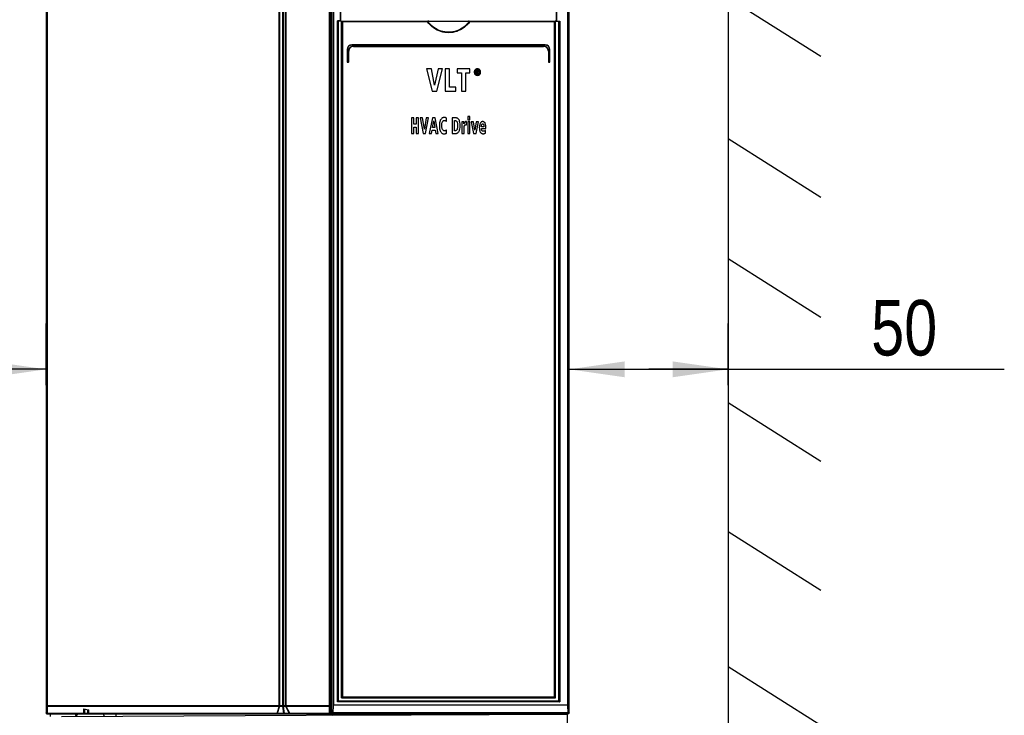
# Model space of a CAD drawing. Extents: x 0 to 420, y 0 to 297.
# Tile 5 of 47: x 52 to 114, y 134 to 178. Entities that reach past the tile are written whole.
import ezdxf

# ---------------------------------------------------------------- set-up
doc = ezdxf.new("R2010")
doc.units = 0
doc.header["$LTSCALE"] = 23.1
doc.layers.get('0').update_dxf_attribs({"linetype": 'CONTINUOUS'})
doc.layers.add('DATUM_AXIS', color=7, linetype='CONTINUOUS')
doc.layers.add('ROUNDS', color=7, linetype='CONTINUOUS')
doc.styles.get("Standard").update_dxf_attribs({"font": 'txt', "width": 0.8})
doc.dimstyles.get("Standard").update_dxf_attribs({"dimtxt": 2.5, "dimasz": 2.5, "dimexe": 1.25, "dimexo": 0.625, "dimtad": 1, "dimcen": 2.5, "dimazin": 3, "dimtfac": 1, "dimtmove": 0, "dimatfit": 3})

# ---------------------------------------------------------------- blocks, each defined once
blk = doc.blocks.new('_FILLED')
at = {"color": 0, "linetype": 'BYBLOCK'}
blk.add_solid([(0, 0), (-1, 0.143), (-1, -0.143)], dxfattribs=at)
blk = doc.blocks.new('*D2')
at = {"color": 2, "linetype": 'CONTINUOUS'}
for p, q in [((43.496, 154.794), (43.496, 158.684)), ((53.508, 154.794), (53.508, 158.684)), ((48.502, 155.794), (29.827, 155.794)), ((43.496, 155.794), (48.502, 155.794)), ((53.508, 155.794), (48.502, 155.794))]:
    blk.add_line(p, q, dxfattribs=at)
at = {"color": 2, "linetype": 'CONTINUOUS', "xscale": 3.5, "yscale": 3.5, "zscale": 3.5, "rotation": 180}
blk.add_blockref('_FILLED', (43.496, 155.794), dxfattribs=at)
at = {"color": 2, "linetype": 'CONTINUOUS', "xscale": 3.5, "yscale": 3.5, "zscale": 3.5}
blk.add_blockref('_FILLED', (53.508, 155.794), dxfattribs=at)
at = {"color": 5, "linetype": 'CONTINUOUS', "width": 0.8}
blk.add_text('50', height=3.5, dxfattribs=at).set_placement((29.827, 156.669))
blk = doc.blocks.new('*D3')
at = {"color": 2, "linetype": 'CONTINUOUS'}
for p, q in [((86.526, 154.794), (86.526, 158.684)), ((96.548, 154.794), (96.548, 158.684)), ((86.526, 155.794), (91.537, 155.794)), ((96.548, 155.794), (91.537, 155.794)), ((91.537, 155.794), (113.978, 155.794))]:
    blk.add_line(p, q, dxfattribs=at)
at = {"color": 2, "linetype": 'CONTINUOUS', "xscale": 3.5, "yscale": 3.5, "zscale": 3.5, "rotation": 180}
blk.add_blockref('_FILLED', (86.526, 155.794), dxfattribs=at)
at = {"color": 2, "linetype": 'CONTINUOUS', "xscale": 3.5, "yscale": 3.5, "zscale": 3.5}
blk.add_blockref('_FILLED', (96.548, 155.794), dxfattribs=at)
at = {"color": 5, "linetype": 'CONTINUOUS', "width": 0.8}
blk.add_text('50', height=3.5, dxfattribs=at).set_placement((105.578, 156.669))

msp = doc.modelspace()

# ---------------------------------------------------------------- linework, layer by layer
at = {"color": 7, "linetype": 'CONTINUOUS'}
for p, q in [((96.56, 205.856), (96.548, 120.082)), ((96.556, 179.255), (102.4, 175.553)), ((72.108, 177.767), (72.162, 177.767)), ((85.708, 177.767), (85.654, 177.767)), ((77.522, 174.747), (77.876, 173.347)), ((77.822, 174.747), (77.522, 174.747)), ((78.031, 173.725), (77.822, 174.747)), ((78.249, 174.747), (78.031, 173.725)), ((78.176, 173.347), (78.535, 174.747)), ((78.535, 174.747), (78.249, 174.747)), ((78.696, 174.747), (78.696, 173.347)), ((78.974, 174.747), (78.696, 174.747)), ((78.974, 173.598), (78.974, 174.747)), ((79.459, 174.747), (79.459, 174.494)), ((80.255, 174.747), (79.459, 174.747)), ((80.255, 174.494), (80.255, 174.747)), ((80.653, 174.659), (80.653, 174.437)), ((80.73, 174.659), (80.653, 174.659)), ((80.697, 174.568), (80.697, 174.621)), ((80.697, 174.621), (80.726, 174.621)), ((79.459, 174.494), (79.718, 174.494)), ((79.718, 174.494), (79.718, 173.347)), ((79.995, 173.347), (79.995, 174.494)), ((79.995, 174.494), (80.255, 174.494)), ((80.653, 174.437), (80.697, 174.437)), ((80.73, 174.568), (80.697, 174.568)), ((80.697, 174.437), (80.697, 174.531)), ((80.697, 174.531), (80.716, 174.531)), ((80.716, 174.531), (80.764, 174.437)), ((80.815, 174.437), (80.761, 174.533)), ((80.764, 174.437), (80.815, 174.437)), ((79.369, 173.598), (78.974, 173.598)), ((79.369, 173.347), (79.369, 173.598)), ((77.876, 173.347), (78.176, 173.347)), ((78.696, 173.347), (79.369, 173.347)), ((79.718, 173.347), (79.995, 173.347)), ((76.568, 171.667), (76.568, 170.667)), ((76.716, 171.667), (76.568, 171.667)), ((76.716, 171.268), (76.716, 171.667)), ((76.872, 171.667), (76.872, 171.268)), ((77.021, 171.667), (76.872, 171.667)), ((77.021, 170.667), (77.021, 171.667)), ((77.268, 171.667), (77.108, 171.667)), ((77.108, 171.667), (77.297, 170.667)), ((77.38, 170.937), (77.268, 171.667)), ((77.496, 171.667), (77.38, 170.937)), ((77.457, 170.667), (77.649, 171.667)), ((77.649, 171.667), (77.496, 171.667)), ((77.892, 171.667), (77.68, 170.667)), ((78.056, 171.667), (77.892, 171.667)), ((78.26, 170.667), (78.056, 171.667)), ((78.772, 171.44), (78.78, 171.635)), ((79.129, 171.667), (79.129, 170.667)), ((79.354, 171.667), (79.129, 171.667)), ((79.277, 170.841), (79.277, 171.492)), ((79.277, 171.492), (79.316, 171.492)), ((80.117, 171.741), (80.117, 171.541)), ((80.26, 171.741), (80.117, 171.741)), ((80.117, 171.541), (80.26, 171.541)), ((80.26, 171.541), (80.26, 171.741)), ((76.872, 171.268), (76.716, 171.268)), ((76.716, 170.667), (76.716, 171.082)), ((76.716, 171.082), (76.872, 171.082)), ((76.872, 171.082), (76.872, 170.667)), ((77.824, 170.667), (77.868, 170.89)), ((77.868, 170.89), (78.068, 170.89)), ((77.895, 171.058), (77.973, 171.475)), ((78.038, 171.058), (77.895, 171.058)), ((77.973, 171.475), (78.038, 171.058)), ((78.068, 170.89), (78.107, 170.667)), ((78.781, 170.685), (78.776, 170.894)), ((79.873, 171.413), (79.742, 171.413)), ((79.746, 171.257), (79.746, 170.667)), ((79.877, 171.278), (79.873, 171.413)), ((79.889, 170.667), (79.889, 171)), ((80.032, 171.424), (80.011, 171.424)), ((80.032, 171.215), (80.032, 171.424)), ((80.117, 171.413), (80.117, 170.667)), ((80.26, 171.413), (80.117, 171.413)), ((80.26, 170.667), (80.26, 171.413)), ((80.476, 171.413), (80.327, 171.413)), ((80.327, 171.413), (80.474, 170.667)), ((80.564, 170.88), (80.476, 171.413)), ((80.652, 171.413), (80.564, 170.88)), ((80.644, 170.667), (80.792, 171.413)), ((80.792, 171.413), (80.652, 171.413)), ((81.135, 171.102), (80.986, 171.102)), ((80.986, 170.98), (81.266, 170.98)), ((81.241, 170.697), (81.237, 170.868)), ((81.266, 170.98), (81.266, 171.034)), ((76.568, 170.667), (76.716, 170.667)), ((76.872, 170.667), (77.021, 170.667)), ((77.297, 170.667), (77.457, 170.667)), ((77.68, 170.667), (77.824, 170.667)), ((78.107, 170.667), (78.26, 170.667)), ((79.129, 170.667), (79.335, 170.667)), ((79.324, 170.841), (79.277, 170.841)), ((79.746, 170.667), (79.889, 170.667)), ((80.117, 170.667), (80.26, 170.667)), ((80.474, 170.667), (80.644, 170.667)), ((96.555, 170.36), (102.398, 166.658)), ((96.554, 162.78), (102.397, 159.077)), ((96.552, 153.707), (102.396, 150.004)), ((96.551, 145.569), (102.395, 141.867)), ((96.55, 137.053), (102.394, 133.351)), ((53.782, 133.884), (53.782, 134.067)), ((85.374, 134.03), (54.482, 133.87)), ((86.411, 134.028), (71.597, 133.952)), ((78.508, 134.067), (78.508, 133.995)), ((86.411, 134.053), (85.511, 134.048)), ((85.511, 134.035), (85.511, 134.048)), ((86.208, 134.067), (86.208, 134.107)), ((86.508, 134.067), (86.208, 134.067)), ((86.233, 134.052), (86.233, 134.067)), ((86.506, 115.653), (86.411, 134.053)), ((86.508, 134.067), (86.508, 134.107))]:
    msp.add_line(p, q, dxfattribs=at)
for points in [[(80.588, 174.694), (80.57, 174.673), (80.556, 174.651), (80.545, 174.628), (80.537, 174.604), (80.531, 174.577), (80.529, 174.547)], [(80.587, 174.547), (80.589, 174.576), (80.595, 174.602), (80.603, 174.623), (80.614, 174.643), (80.628, 174.66)], [(80.73, 174.753), (80.701, 174.751), (80.676, 174.746), (80.652, 174.738), (80.63, 174.727), (80.609, 174.712), (80.588, 174.694)], [(80.628, 174.66), (80.643, 174.674), (80.658, 174.685), (80.674, 174.693), (80.69, 174.699), (80.709, 174.702), (80.73, 174.704)], [(80.726, 174.621), (80.736, 174.621), (80.745, 174.62), (80.754, 174.617)], [(80.872, 174.693), (80.852, 174.712), (80.831, 174.726), (80.809, 174.737), (80.785, 174.746), (80.759, 174.751), (80.73, 174.753)], [(80.73, 174.704), (80.751, 174.702), (80.769, 174.699), (80.786, 174.693), (80.802, 174.684), (80.817, 174.674), (80.832, 174.66)], [(80.791, 174.644), (80.781, 174.65), (80.768, 174.654), (80.752, 174.658), (80.73, 174.659)], [(80.754, 174.617), (80.759, 174.615), (80.762, 174.612), (80.765, 174.609), (80.767, 174.604), (80.768, 174.597)], [(80.768, 174.597), (80.767, 174.589), (80.766, 174.583), (80.764, 174.579), (80.761, 174.576), (80.758, 174.574)], [(80.812, 174.592), (80.81, 174.609), (80.807, 174.622), (80.803, 174.631), (80.797, 174.639), (80.791, 174.644)], [(80.797, 174.549), (80.802, 174.556), (80.807, 174.564), (80.81, 174.576), (80.812, 174.592)], [(80.832, 174.66), (80.846, 174.642), (80.857, 174.623), (80.865, 174.601), (80.87, 174.576), (80.872, 174.546)], [(80.93, 174.547), (80.928, 174.577), (80.923, 174.604), (80.915, 174.628), (80.904, 174.651), (80.89, 174.673), (80.872, 174.693)], [(80.529, 174.547), (80.531, 174.517), (80.537, 174.49), (80.545, 174.466), (80.556, 174.443), (80.57, 174.421), (80.588, 174.4)], [(80.628, 174.433), (80.614, 174.45), (80.603, 174.47), (80.595, 174.491), (80.589, 174.517), (80.587, 174.547)], [(80.588, 174.4), (80.609, 174.382), (80.63, 174.367), (80.652, 174.356), (80.676, 174.348), (80.701, 174.342), (80.73, 174.341)], [(80.73, 174.389), (80.709, 174.39), (80.691, 174.394), (80.674, 174.4), (80.658, 174.408), (80.643, 174.419), (80.628, 174.433)], [(80.758, 174.574), (80.751, 174.571), (80.743, 174.569), (80.73, 174.568)], [(80.832, 174.433), (80.817, 174.419), (80.802, 174.408), (80.786, 174.4), (80.769, 174.394), (80.75, 174.39), (80.73, 174.389)], [(80.73, 174.341), (80.759, 174.342), (80.785, 174.348), (80.809, 174.356), (80.831, 174.367), (80.852, 174.382), (80.873, 174.401)], [(80.761, 174.533), (80.772, 174.535), (80.781, 174.539), (80.79, 174.543), (80.797, 174.549)], [(80.872, 174.546), (80.87, 174.517), (80.865, 174.491), (80.857, 174.47), (80.846, 174.45), (80.832, 174.433)], [(80.873, 174.401), (80.89, 174.421), (80.904, 174.443), (80.915, 174.466), (80.923, 174.49), (80.928, 174.517), (80.93, 174.547)], [(78.422, 171.565), (78.405, 171.538), (78.387, 171.504), (78.37, 171.461), (78.354, 171.408)], [(78.612, 171.684), (78.587, 171.683), (78.562, 171.677), (78.537, 171.668), (78.511, 171.654), (78.484, 171.633), (78.454, 171.605), (78.422, 171.565)], [(78.523, 171.41), (78.54, 171.438), (78.556, 171.458), (78.572, 171.472), (78.588, 171.483), (78.605, 171.49), (78.623, 171.495), (78.643, 171.496)], [(78.676, 171.68), (78.657, 171.682), (78.636, 171.684), (78.612, 171.684)], [(78.643, 171.496), (78.671, 171.495), (78.693, 171.491), (78.711, 171.485), (78.725, 171.477)], [(78.723, 171.666), (78.708, 171.672), (78.692, 171.677), (78.676, 171.68)], [(78.78, 171.635), (78.767, 171.644), (78.749, 171.654), (78.723, 171.666)], [(79.316, 171.492), (79.339, 171.49), (79.36, 171.485), (79.378, 171.477), (79.396, 171.465), (79.412, 171.45), (79.428, 171.43), (79.443, 171.403), (79.457, 171.366), (79.47, 171.316), (79.479, 171.248), (79.483, 171.157)], [(79.55, 171.555), (79.521, 171.59), (79.493, 171.616), (79.466, 171.635), (79.439, 171.649), (79.412, 171.659), (79.384, 171.665), (79.354, 171.667)], [(79.637, 171.158), (79.633, 171.276), (79.621, 171.366), (79.606, 171.434), (79.589, 171.485), (79.57, 171.524), (79.55, 171.555)], [(78.354, 171.408), (78.34, 171.344), (78.33, 171.266), (78.327, 171.171)], [(78.327, 171.171), (78.332, 171.061), (78.344, 170.973), (78.362, 170.901), (78.384, 170.841), (78.409, 170.791)], [(78.479, 171.168), (78.483, 171.255), (78.493, 171.321), (78.507, 171.371), (78.523, 171.41)], [(78.527, 170.931), (78.513, 170.962), (78.5, 170.999), (78.49, 171.044), (78.482, 171.099), (78.479, 171.168)], [(78.645, 170.841), (78.628, 170.843), (78.611, 170.847), (78.595, 170.854), (78.579, 170.865), (78.562, 170.88), (78.545, 170.901), (78.527, 170.931)], [(78.725, 171.477), (78.745, 171.463), (78.761, 171.451), (78.772, 171.44)], [(78.776, 170.894), (78.768, 170.887), (78.754, 170.877), (78.733, 170.864)], [(79.445, 170.932), (79.433, 170.908), (79.42, 170.889), (79.407, 170.874), (79.393, 170.862), (79.378, 170.854), (79.362, 170.847), (79.345, 170.843), (79.324, 170.841)], [(79.483, 171.157), (79.479, 171.082), (79.471, 171.022), (79.459, 170.973), (79.445, 170.932)], [(79.547, 170.783), (79.569, 170.816), (79.589, 170.856), (79.607, 170.906), (79.622, 170.97), (79.633, 171.052), (79.637, 171.158)], [(79.742, 171.413), (79.745, 171.372), (79.746, 171.32), (79.746, 171.257)], [(79.901, 171.337), (79.885, 171.297), (79.877, 171.278)], [(79.889, 171), (79.89, 171.028), (79.891, 171.055), (79.893, 171.082)], [(79.893, 171.082), (79.897, 171.109), (79.901, 171.132), (79.906, 171.153)], [(79.925, 171.383), (79.917, 171.37), (79.909, 171.354), (79.901, 171.337)], [(79.906, 171.153), (79.914, 171.176), (79.924, 171.193), (79.934, 171.206)], [(79.961, 171.414), (79.947, 171.406), (79.936, 171.395), (79.925, 171.383)], [(79.934, 171.206), (79.942, 171.212), (79.95, 171.217), (79.959, 171.221), (79.97, 171.223), (79.983, 171.224)], [(80.011, 171.424), (79.99, 171.423), (79.973, 171.419), (79.961, 171.414)], [(79.983, 171.224), (80.001, 171.223), (80.017, 171.22), (80.032, 171.215)], [(80.904, 171.31), (80.886, 171.269), (80.872, 171.223), (80.86, 171.17), (80.853, 171.111), (80.85, 171.042)], [(80.85, 171.042), (80.853, 170.963), (80.862, 170.899), (80.874, 170.846), (80.89, 170.801), (80.908, 170.763)], [(81.06, 171.424), (81.036, 171.422), (81.015, 171.417), (80.994, 171.409), (80.976, 171.398), (80.957, 171.384), (80.939, 171.365), (80.922, 171.341), (80.904, 171.31)], [(80.986, 171.102), (80.986, 171.114), (80.987, 171.13), (80.988, 171.15)], [(81.015, 170.862), (81.003, 170.887), (80.994, 170.914), (80.988, 170.945), (80.986, 170.98)], [(80.988, 171.15), (80.99, 171.169), (80.993, 171.189), (80.997, 171.21)], [(80.997, 171.21), (81.003, 171.232), (81.01, 171.25), (81.019, 171.264)], [(81.019, 171.264), (81.025, 171.272), (81.032, 171.278), (81.04, 171.282), (81.049, 171.285), (81.06, 171.286)], [(81.112, 171.418), (81.09, 171.422), (81.073, 171.424), (81.06, 171.424)], [(81.06, 171.286), (81.072, 171.285), (81.082, 171.282), (81.091, 171.277), (81.099, 171.271), (81.106, 171.261), (81.113, 171.248), (81.12, 171.23)], [(81.18, 171.376), (81.159, 171.394), (81.141, 171.407), (81.126, 171.414), (81.112, 171.418)], [(81.12, 171.23), (81.128, 171.196), (81.133, 171.154), (81.135, 171.102)], [(81.237, 170.868), (81.22, 170.855), (81.2, 170.841), (81.177, 170.827)], [(81.241, 171.261), (81.225, 171.305), (81.209, 171.337), (81.194, 171.36), (81.18, 171.376)], [(81.266, 171.034), (81.264, 171.112), (81.258, 171.174), (81.25, 171.223), (81.241, 171.261)], [(78.409, 170.791), (78.435, 170.752), (78.46, 170.722), (78.485, 170.699), (78.511, 170.681), (78.536, 170.668), (78.563, 170.658), (78.591, 170.652), (78.622, 170.65)], [(78.622, 170.65), (78.663, 170.652), (78.696, 170.657), (78.723, 170.663)], [(78.733, 170.864), (78.717, 170.855), (78.698, 170.848), (78.675, 170.843), (78.645, 170.841)], [(78.723, 170.663), (78.749, 170.671), (78.768, 170.678), (78.781, 170.685)], [(79.335, 170.667), (79.369, 170.669), (79.401, 170.675), (79.43, 170.686), (79.46, 170.701), (79.489, 170.721), (79.518, 170.748), (79.547, 170.783)], [(80.908, 170.763), (80.925, 170.737), (80.942, 170.715), (80.961, 170.698), (80.982, 170.684), (81.004, 170.673), (81.029, 170.664), (81.058, 170.659), (81.09, 170.657)], [(81.104, 170.809), (81.083, 170.811), (81.066, 170.816), (81.051, 170.823), (81.038, 170.833), (81.026, 170.845), (81.015, 170.862)], [(81.09, 170.657), (81.128, 170.659), (81.165, 170.666), (81.203, 170.679), (81.241, 170.697)], [(81.141, 170.814), (81.128, 170.811), (81.115, 170.809), (81.104, 170.809)], [(81.177, 170.827), (81.166, 170.822), (81.154, 170.818), (81.141, 170.814)], [(85.374, 134.03), (85.425, 134.031), (85.468, 134.032), (85.499, 134.033), (85.511, 134.035)]]:
    msp.add_lwpolyline(points, dxfattribs=at)
at = {"color": 9, "linetype": 'CONTINUOUS'}
for points in [[(57.092, 134.045), (57.079, 134.054), (57.061, 134.062), (57.059, 134.062)], [(76.524, 134.045), (76.537, 134.054), (76.555, 134.062), (76.574, 134.066), (76.583, 134.067)]]:
    msp.add_lwpolyline(points, dxfattribs=at)
at = {"color": 7, "linetype": 'CONTINUOUS'}
for centre, start, end in [((55.608, 133.887), 94.28571, 183.64409), ((57.008, 133.887), 359.26573, 73.95194), ((76.608, 133.887), 90, 147.15877), ((78.008, 133.887), 36.26385, 85.71429)]:
    msp.add_arc(centre, 0.18, start, end, dxfattribs=at)
at = {"layer": 'DATUM_AXIS', "color": 7, "linetype": 'CONTINUOUS'}
for centre, start, end in [((55.528, 134.067), 180, 237.12744), ((78.088, 134.067), 335.95072, 360)]:
    msp.add_arc(centre, 0.18, start, end, dxfattribs=at)
at = {"layer": 'ROUNDS', "color": 7, "linetype": 'CONTINUOUS'}
for p, q in [((53.508, 204.015), (53.508, 134.117)), ((71.432, 204.017), (71.432, 134.117)), ((71.513, 134.132), (71.513, 203.867)), ((72.108, 177.767), (72.108, 204.027)), ((85.708, 204.027), (85.708, 177.767)), ((86.526, 134.132), (86.526, 204.027)), ((72.108, 177.767), (71.941, 177.767)), ((71.962, 134.867), (71.962, 177.767)), ((72.162, 135.067), (72.162, 177.767)), ((72.162, 177.767), (85.654, 177.767)), ((85.654, 135.067), (85.654, 177.767)), ((85.708, 177.767), (85.921, 177.767)), ((85.854, 177.767), (85.854, 134.867)), ((72.508, 175.967), (72.508, 175.191)), ((72.608, 175.191), (72.608, 175.867)), ((85.008, 176.267), (72.808, 176.267)), ((72.908, 176.167), (84.908, 176.167)), ((85.208, 175.867), (85.208, 175.191)), ((85.308, 175.191), (85.308, 175.967)), ((72.532, 175.167), (72.584, 175.167)), ((85.232, 175.167), (85.284, 175.167)), ((85.854, 134.867), (71.961, 134.867)), ((72.162, 135.067), (85.654, 135.067)), ((55.89, 134.383), (56.192, 134.322)), ((55.92, 134.093), (55.92, 134.377)), ((56.17, 134.327), (56.17, 134.093)), ((53.558, 134.067), (86.208, 134.067)), ((57.919, 134.067), (57.919, 133.888)), ((71.431, 134.107), (71.607, 134.107)), ((71.603, 134.107), (71.609, 134.107)), ((71.609, 134.107), (86.513, 134.107)), ((75.919, 134.067), (75.919, 133.981)), ((86.446, 134.107), (86.452, 134.107))]:
    msp.add_line(p, q, dxfattribs=at)
at = {"layer": 'ROUNDS', "color": 9, "linetype": 'CONTINUOUS'}
for p, q in [((53.586, 203.967), (53.586, 134.587)), ((68.222, 134.587), (68.222, 203.967)), ((68.258, 134.587), (68.258, 203.967)), ((68.429, 204.017), (68.429, 134.587)), ((68.499, 204.017), (68.499, 134.587)), ((68.609, 203.967), (68.609, 134.587)), ((68.644, 203.967), (68.644, 134.587)), ((71.378, 203.967), (71.378, 134.587)), ((71.601, 204.067), (71.601, 134.596)), ((71.644, 204.067), (71.644, 134.617)), ((72.085, 177.787), (72.085, 204.027)), ((85.73, 204.027), (85.73, 177.767)), ((86.412, 204.027), (86.412, 134.617)), ((86.455, 204.027), (86.455, 134.596)), ((71.894, 134.807), (71.894, 177.787)), ((72.085, 177.787), (71.894, 177.787)), ((72.215, 177.707), (72.215, 135.127)), ((77.584, 177.707), (72.215, 177.707)), ((85.601, 177.707), (80.239, 177.707)), ((85.601, 135.127), (85.601, 177.707)), ((85.921, 177.767), (85.921, 134.807)), ((72.525, 175.967), (72.508, 175.967)), ((72.525, 175.967), (72.525, 175.191)), ((72.585, 175.191), (72.585, 175.867)), ((72.585, 175.867), (72.608, 175.867)), ((85.01, 176.247), (72.806, 176.247)), ((72.906, 176.187), (84.91, 176.187)), ((85.23, 175.867), (85.208, 175.867)), ((85.23, 175.867), (85.23, 175.191)), ((85.29, 175.967), (85.308, 175.967)), ((85.29, 175.191), (85.29, 175.967)), ((72.525, 175.191), (72.508, 175.191)), ((72.529, 175.187), (72.581, 175.187)), ((72.585, 175.191), (72.608, 175.191)), ((85.23, 175.191), (85.208, 175.191)), ((85.234, 175.187), (85.286, 175.187)), ((85.29, 175.191), (85.308, 175.191)), ((72.215, 135.127), (85.601, 135.127)), ((53.586, 134.587), (53.589, 134.587)), ((53.589, 134.587), (71.432, 134.587)), ((53.592, 134.552), (68.223, 134.552)), ((53.592, 134.081), (53.592, 134.552)), ((55.89, 134.081), (55.89, 134.383)), ((55.946, 134.067), (55.946, 134.371)), ((56.144, 134.067), (56.144, 134.332)), ((56.192, 134.322), (56.192, 134.081)), ((68.223, 134.552), (68.077, 134.081)), ((68.249, 134.552), (68.102, 134.081)), ((68.249, 134.552), (68.442, 134.552)), ((68.512, 134.081), (68.442, 134.552)), ((68.492, 134.552), (68.621, 134.552)), ((68.562, 134.081), (68.492, 134.552)), ((68.621, 134.552), (68.861, 134.081)), ((68.645, 134.552), (71.379, 134.552)), ((68.645, 134.552), (68.885, 134.081)), ((71.379, 134.552), (71.379, 134.081)), ((71.601, 134.596), (71.585, 134.132)), ((71.624, 134.578), (71.607, 134.114)), ((86.412, 134.617), (71.644, 134.617)), ((86.411, 134.599), (71.645, 134.599)), ((85.921, 134.807), (71.894, 134.807)), ((86.448, 134.114), (86.432, 134.578)), ((86.471, 134.132), (86.455, 134.596)), ((55.89, 134.081), (53.592, 134.081)), ((55.92, 134.093), (56.17, 134.093)), ((56.17, 134.095), (56.17, 134.1)), ((68.077, 134.081), (56.192, 134.081)), ((68.512, 134.081), (68.102, 134.081)), ((68.861, 134.081), (68.562, 134.081)), ((71.379, 134.081), (68.885, 134.081)), ((71.513, 134.132), (71.585, 134.132)), ((71.607, 134.114), (71.6, 134.115)), ((86.448, 134.114), (71.607, 134.114)), ((86.448, 134.114), (86.455, 134.115)), ((86.471, 134.132), (86.526, 134.132))]:
    msp.add_line(p, q, dxfattribs=at)
at = {"layer": 'ROUNDS', "color": 7, "linetype": 'CONTINUOUS'}
for points in [[(71.941, 177.767), (71.936, 177.767), (71.93, 177.769), (71.922, 177.772), (71.914, 177.776), (71.905, 177.781), (71.894, 177.787)], [(72.108, 177.767), (72.107, 177.767), (72.105, 177.768), (72.103, 177.77), (72.1, 177.772), (72.097, 177.775), (72.094, 177.778), (72.091, 177.781), (72.088, 177.784), (72.085, 177.787)], [(72.162, 177.766), (72.163, 177.764), (72.165, 177.761), (72.168, 177.756), (72.172, 177.751), (72.177, 177.746), (72.183, 177.74), (72.189, 177.733), (72.195, 177.727), (72.201, 177.72), (72.208, 177.713), (72.215, 177.707)], [(77.584, 177.707), (77.59, 177.719), (77.597, 177.732), (77.603, 177.743)], [(77.665, 177.767), (77.651, 177.766), (77.638, 177.764), (77.628, 177.762), (77.619, 177.758), (77.612, 177.754), (77.606, 177.749), (77.603, 177.743)], [(80.221, 177.743), (80.217, 177.749), (80.211, 177.754), (80.204, 177.758), (80.195, 177.762), (80.185, 177.764), (80.173, 177.766), (80.159, 177.767)], [(80.221, 177.743), (80.227, 177.732), (80.233, 177.719), (80.239, 177.707)], [(85.654, 177.766), (85.653, 177.764), (85.651, 177.761), (85.647, 177.756), (85.643, 177.751), (85.638, 177.746), (85.633, 177.74), (85.627, 177.733), (85.62, 177.727), (85.614, 177.72), (85.607, 177.713), (85.601, 177.707)], [(71.961, 134.867), (71.959, 134.866), (71.956, 134.863), (71.951, 134.86), (71.946, 134.856), (71.94, 134.85), (71.934, 134.845), (71.928, 134.839), (71.921, 134.833), (71.914, 134.826), (71.907, 134.82), (71.901, 134.813), (71.894, 134.807)], [(72.162, 135.067), (72.163, 135.069), (72.165, 135.072), (72.168, 135.077), (72.172, 135.082), (72.177, 135.087), (72.183, 135.093), (72.189, 135.1), (72.195, 135.106), (72.201, 135.113), (72.208, 135.12), (72.215, 135.127)], [(85.654, 135.067), (85.653, 135.069), (85.651, 135.072), (85.647, 135.077), (85.643, 135.082), (85.638, 135.087), (85.633, 135.093), (85.627, 135.1), (85.62, 135.106), (85.614, 135.113), (85.607, 135.12), (85.601, 135.127)], [(85.854, 134.867), (85.856, 134.866), (85.86, 134.863), (85.864, 134.86), (85.869, 134.856), (85.875, 134.85), (85.881, 134.845), (85.888, 134.839), (85.894, 134.833), (85.901, 134.826), (85.908, 134.82), (85.915, 134.813), (85.921, 134.807)], [(71.538, 134.107), (71.533, 134.107), (71.527, 134.109), (71.523, 134.112), (71.519, 134.116), (71.516, 134.121), (71.514, 134.126), (71.513, 134.132)], [(71.585, 134.132), (71.585, 134.125), (71.588, 134.119), (71.592, 134.114), (71.597, 134.11), (71.603, 134.107)], [(86.452, 134.107), (86.458, 134.11), (86.463, 134.114), (86.467, 134.119), (86.47, 134.125), (86.471, 134.132)], [(86.526, 134.132), (86.526, 134.131), (86.526, 134.13), (86.526, 134.129), (86.526, 134.128), (86.526, 134.128), (86.526, 134.127), (86.526, 134.127), (86.526, 134.126), (86.526, 134.126), (86.526, 134.125), (86.526, 134.124), (86.525, 134.124), (86.525, 134.123), (86.525, 134.123), (86.525, 134.122), (86.525, 134.122), (86.525, 134.121), (86.525, 134.121), (86.525, 134.12), (86.524, 134.119), (86.524, 134.119), (86.524, 134.118), (86.524, 134.118), (86.524, 134.117), (86.523, 134.116), (86.523, 134.116), (86.523, 134.115), (86.523, 134.114), (86.522, 134.114), (86.522, 134.113), (86.521, 134.112), (86.521, 134.112), (86.521, 134.111), (86.52, 134.11), (86.52, 134.11), (86.519, 134.109), (86.518, 134.109), (86.518, 134.108), (86.517, 134.108), (86.516, 134.107), (86.515, 134.107), (86.514, 134.107), (86.513, 134.107)]]:
    msp.add_lwpolyline(points, dxfattribs=at)
at = {"layer": 'ROUNDS', "color": 9, "linetype": 'CONTINUOUS'}
for points in [[(80.239, 177.707), (80.167, 177.617), (80.083, 177.526), (79.988, 177.437), (79.885, 177.354), (79.776, 177.28), (79.662, 177.215), (79.546, 177.16), (79.427, 177.114), (79.305, 177.079), (79.181, 177.053), (79.055, 177.036), (78.929, 177.03), (78.803, 177.034), (78.677, 177.047), (78.553, 177.071), (78.43, 177.104), (78.31, 177.147), (78.192, 177.2), (78.077, 177.262), (77.967, 177.334), (77.862, 177.415), (77.763, 177.504), (77.67, 177.602), (77.584, 177.707)], [(80.221, 177.743), (80.152, 177.654), (80.071, 177.563), (79.979, 177.474), (79.878, 177.39), (79.77, 177.314), (79.658, 177.248), (79.543, 177.192), (79.425, 177.145), (79.304, 177.109), (79.181, 177.082), (79.057, 177.066), (78.931, 177.059), (78.806, 177.063), (78.681, 177.076), (78.557, 177.1), (78.435, 177.134), (78.315, 177.178), (78.199, 177.231), (78.086, 177.294), (77.977, 177.367), (77.874, 177.449), (77.776, 177.539), (77.686, 177.637), (77.603, 177.743)], [(72.806, 176.247), (72.772, 176.244), (72.738, 176.238), (72.706, 176.228), (72.675, 176.214), (72.646, 176.197), (72.619, 176.176), (72.596, 176.152), (72.575, 176.125), (72.557, 176.096), (72.543, 176.065), (72.533, 176.033), (72.527, 176), (72.525, 175.967)], [(72.585, 175.867), (72.587, 175.902), (72.593, 175.937), (72.603, 175.972), (72.617, 176.005), (72.634, 176.036), (72.655, 176.065), (72.679, 176.092), (72.706, 176.116), (72.735, 176.137), (72.766, 176.155), (72.8, 176.168), (72.834, 176.179), (72.87, 176.185), (72.906, 176.187)], [(72.806, 176.247), (72.806, 176.252), (72.806, 176.257), (72.806, 176.261), (72.807, 176.264), (72.807, 176.266), (72.808, 176.267)], [(72.906, 176.187), (72.906, 176.181), (72.906, 176.177), (72.906, 176.172), (72.907, 176.169), (72.907, 176.167), (72.908, 176.167)], [(84.91, 176.187), (84.91, 176.181), (84.91, 176.177), (84.909, 176.172), (84.909, 176.169), (84.908, 176.167), (84.908, 176.167)], [(84.91, 176.187), (84.946, 176.185), (84.981, 176.179), (85.016, 176.168), (85.049, 176.155), (85.081, 176.137), (85.11, 176.116), (85.137, 176.092), (85.161, 176.065), (85.181, 176.036), (85.199, 176.005), (85.212, 175.972), (85.222, 175.937), (85.228, 175.902), (85.23, 175.867)], [(85.01, 176.247), (85.01, 176.252), (85.01, 176.257), (85.009, 176.261), (85.009, 176.264), (85.008, 176.266), (85.008, 176.267)], [(85.29, 175.967), (85.288, 176), (85.282, 176.033), (85.272, 176.065), (85.258, 176.096), (85.241, 176.125), (85.22, 176.152), (85.196, 176.176), (85.169, 176.197), (85.14, 176.214), (85.109, 176.228), (85.077, 176.238), (85.044, 176.244), (85.01, 176.247)], [(72.525, 175.191), (72.526, 175.19), (72.526, 175.189), (72.526, 175.188), (72.527, 175.188), (72.527, 175.187), (72.528, 175.187), (72.529, 175.187)], [(72.529, 175.187), (72.53, 175.181), (72.53, 175.177), (72.53, 175.172), (72.531, 175.169), (72.531, 175.167), (72.532, 175.167)], [(72.581, 175.187), (72.582, 175.187), (72.583, 175.187), (72.584, 175.187), (72.584, 175.188), (72.585, 175.188), (72.585, 175.189), (72.585, 175.191)], [(72.581, 175.187), (72.582, 175.181), (72.582, 175.177), (72.582, 175.172), (72.583, 175.169), (72.583, 175.167), (72.584, 175.167)], [(85.23, 175.191), (85.23, 175.19), (85.23, 175.189), (85.231, 175.188), (85.231, 175.188), (85.232, 175.187), (85.233, 175.187), (85.234, 175.187)], [(85.234, 175.187), (85.234, 175.181), (85.234, 175.177), (85.233, 175.172), (85.233, 175.169), (85.232, 175.167), (85.232, 175.167)], [(85.286, 175.187), (85.286, 175.181), (85.286, 175.177), (85.285, 175.172), (85.285, 175.169), (85.284, 175.167), (85.284, 175.167)], [(85.286, 175.187), (85.287, 175.187), (85.287, 175.187), (85.288, 175.187), (85.289, 175.188), (85.289, 175.188), (85.29, 175.189), (85.29, 175.191)], [(53.508, 134.608), (53.509, 134.605), (53.512, 134.602), (53.518, 134.599), (53.525, 134.596), (53.535, 134.594), (53.546, 134.591), (53.558, 134.59), (53.572, 134.588), (53.586, 134.587)], [(53.508, 134.608), (53.509, 134.599), (53.512, 134.591), (53.518, 134.583), (53.525, 134.576), (53.535, 134.569), (53.546, 134.563), (53.558, 134.559), (53.572, 134.555), (53.586, 134.552)], [(53.586, 134.587), (53.585, 134.578), (53.585, 134.569), (53.585, 134.56), (53.586, 134.552)], [(53.586, 134.552), (53.589, 134.552), (53.592, 134.552)], [(53.589, 134.587), (53.589, 134.577), (53.59, 134.568), (53.591, 134.559), (53.592, 134.552)], [(68.223, 134.552), (68.223, 134.559), (68.222, 134.568), (68.222, 134.577), (68.222, 134.587)], [(68.249, 134.552), (68.241, 134.551), (68.232, 134.551), (68.223, 134.552)], [(68.258, 134.587), (68.258, 134.577), (68.256, 134.568), (68.253, 134.559), (68.249, 134.552)], [(68.429, 134.587), (68.429, 134.582), (68.43, 134.577), (68.431, 134.572), (68.433, 134.567), (68.435, 134.562), (68.439, 134.557), (68.442, 134.552)], [(68.442, 134.552), (68.452, 134.555), (68.463, 134.557), (68.473, 134.557), (68.483, 134.555), (68.492, 134.552)], [(68.442, 134.552), (68.452, 134.547), (68.462, 134.538), (68.472, 134.527)], [(68.492, 134.552), (68.487, 134.548), (68.482, 134.543), (68.477, 134.536), (68.472, 134.527)], [(68.499, 134.587), (68.499, 134.582), (68.499, 134.577), (68.498, 134.572), (68.497, 134.567), (68.496, 134.562), (68.494, 134.557), (68.492, 134.552)], [(68.621, 134.552), (68.616, 134.559), (68.612, 134.568), (68.61, 134.577), (68.609, 134.587)], [(68.645, 134.552), (68.636, 134.551), (68.628, 134.551), (68.621, 134.552)], [(68.644, 134.587), (68.644, 134.577), (68.644, 134.568), (68.644, 134.559), (68.645, 134.552)], [(71.378, 134.587), (71.379, 134.577), (71.379, 134.568), (71.379, 134.559), (71.379, 134.552)], [(71.432, 134.587), (71.431, 134.58), (71.428, 134.573), (71.423, 134.567), (71.416, 134.562), (71.408, 134.557), (71.399, 134.554), (71.39, 134.552), (71.379, 134.552)], [(71.644, 134.617), (71.642, 134.617), (71.639, 134.617), (71.636, 134.617), (71.633, 134.616), (71.63, 134.616), (71.627, 134.615), (71.623, 134.614), (71.62, 134.613), (71.616, 134.612), (71.613, 134.61), (71.609, 134.608), (71.606, 134.606), (71.604, 134.603), (71.602, 134.6), (71.601, 134.596)], [(71.624, 134.578), (71.618, 134.579), (71.612, 134.581), (71.608, 134.584), (71.604, 134.588), (71.602, 134.592), (71.601, 134.596)], [(71.645, 134.599), (71.644, 134.599), (71.643, 134.599), (71.641, 134.599), (71.64, 134.599), (71.638, 134.598), (71.637, 134.597), (71.635, 134.597), (71.633, 134.596), (71.631, 134.594), (71.629, 134.593), (71.628, 134.591), (71.626, 134.588), (71.625, 134.586), (71.624, 134.582), (71.624, 134.578)], [(71.645, 134.599), (71.645, 134.604), (71.644, 134.61), (71.644, 134.617)], [(86.411, 134.599), (86.411, 134.604), (86.412, 134.61), (86.412, 134.617)], [(86.432, 134.578), (86.432, 134.581), (86.432, 134.583), (86.431, 134.586), (86.43, 134.587), (86.429, 134.589), (86.429, 134.59), (86.428, 134.592), (86.427, 134.593), (86.426, 134.594), (86.425, 134.595), (86.423, 134.595), (86.422, 134.596), (86.421, 134.597), (86.419, 134.598), (86.416, 134.599), (86.414, 134.599), (86.411, 134.599)], [(86.455, 134.596), (86.455, 134.599), (86.454, 134.601), (86.452, 134.603), (86.451, 134.605), (86.449, 134.607), (86.447, 134.608), (86.445, 134.609), (86.443, 134.61), (86.441, 134.611), (86.439, 134.612), (86.437, 134.613), (86.434, 134.614), (86.431, 134.615), (86.427, 134.616), (86.423, 134.616), (86.418, 134.617), (86.412, 134.617)], [(86.432, 134.578), (86.438, 134.579), (86.444, 134.581), (86.448, 134.584), (86.452, 134.588), (86.454, 134.592), (86.455, 134.596)], [(53.592, 134.081), (53.578, 134.082), (53.564, 134.084), (53.551, 134.087), (53.539, 134.091), (53.529, 134.095), (53.52, 134.099), (53.513, 134.105), (53.509, 134.111), (53.508, 134.117)], [(53.6, 134.067), (53.598, 134.067), (53.596, 134.07), (53.594, 134.075), (53.592, 134.081)], [(55.89, 134.081), (55.896, 134.081), (55.903, 134.082)], [(55.894, 134.067), (55.893, 134.067), (55.892, 134.069), (55.891, 134.072), (55.891, 134.076), (55.89, 134.081)], [(55.903, 134.082), (55.908, 134.084), (55.913, 134.087), (55.917, 134.091), (55.919, 134.095), (55.92, 134.1)], [(56.192, 134.081), (56.186, 134.082), (56.181, 134.084), (56.176, 134.087), (56.173, 134.091), (56.17, 134.095)], [(56.192, 134.081), (56.193, 134.076), (56.193, 134.072), (56.194, 134.069), (56.195, 134.067), (56.196, 134.067)], [(68.077, 134.081), (68.085, 134.08), (68.094, 134.08), (68.102, 134.081)], [(68.08, 134.067), (68.079, 134.067), (68.078, 134.07), (68.077, 134.075), (68.077, 134.081)], [(68.102, 134.081), (68.097, 134.075), (68.092, 134.07), (68.086, 134.067), (68.08, 134.067)], [(68.49, 134.067), (68.496, 134.067), (68.502, 134.07), (68.507, 134.075), (68.512, 134.081)], [(68.512, 134.081), (68.517, 134.079), (68.523, 134.078), (68.528, 134.077), (68.532, 134.076), (68.537, 134.076), (68.541, 134.076), (68.545, 134.076), (68.549, 134.077), (68.554, 134.078), (68.558, 134.079), (68.562, 134.081)], [(68.562, 134.081), (68.568, 134.075), (68.574, 134.07), (68.582, 134.067), (68.589, 134.067)], [(68.888, 134.067), (68.881, 134.067), (68.874, 134.07), (68.867, 134.075), (68.861, 134.081)], [(68.861, 134.081), (68.869, 134.08), (68.877, 134.08), (68.885, 134.081)], [(68.885, 134.081), (68.886, 134.075), (68.887, 134.07), (68.888, 134.067), (68.888, 134.067)], [(71.432, 134.117), (71.431, 134.109), (71.428, 134.103), (71.423, 134.096), (71.416, 134.091), (71.408, 134.087), (71.399, 134.083), (71.39, 134.082), (71.379, 134.081)], [(71.379, 134.081), (71.38, 134.075), (71.381, 134.07), (71.381, 134.067), (71.382, 134.067)], [(71.6, 134.115), (71.594, 134.118), (71.589, 134.122), (71.586, 134.126), (71.585, 134.132)], [(71.607, 134.114), (71.608, 134.11), (71.609, 134.107), (71.609, 134.107)], [(86.446, 134.107), (86.447, 134.107), (86.447, 134.11), (86.448, 134.114)], [(86.455, 134.115), (86.461, 134.118), (86.466, 134.122), (86.47, 134.126), (86.471, 134.132)]]:
    msp.add_lwpolyline(points, dxfattribs=at)
at = {"layer": 'ROUNDS', "color": 7, "linetype": 'CONTINUOUS'}
for centre, radius, start, end in [((72.808, 175.967), 0.3, 90, 180), ((72.908, 175.867), 0.3, 89.9995, 179.99995), ((84.908, 175.867), 0.3, 359.9995, 89.99997), ((85.008, 175.967), 0.3, 0, 90), ((72.532, 175.191), 0.024, 180, 270), ((72.584, 175.191), 0.024, 270, 360), ((85.232, 175.191), 0.024, 180, 270), ((85.284, 175.191), 0.024, 270, 360), ((53.558, 134.117), 0.05, 180, 270), ((55.894, 134.093), 0.026, 270, 0), ((56.196, 134.093), 0.026, 180, 270), ((71.382, 134.117), 0.05, 270, 360)]:
    msp.add_arc(centre, radius, start, end, dxfattribs=at)

# ---------------------------------------------------------------- dimensions: what is measured, and where the dimension line sits
at = {"color": 2, "linetype": 'CONTINUOUS'}
for base, p1, p2, picture, middle in [((53.508, 155.794), (43.496, 158.684), (53.508, 158.684), '*D2', (32.627, 158.419)), ((96.548, 155.794), (86.526, 158.684), (96.548, 158.684), '*D3', (108.378, 158.419))]:
    dim = msp.add_linear_dim(base=base, p1=p1, p2=p2, dimstyle='Standard', dxfattribs=at)
    dim.commit()
    dim.dimension.update_dxf_attribs({"geometry": picture, "text_midpoint": middle, "dimtype": 128})

doc.saveas('drawing.dxf')
